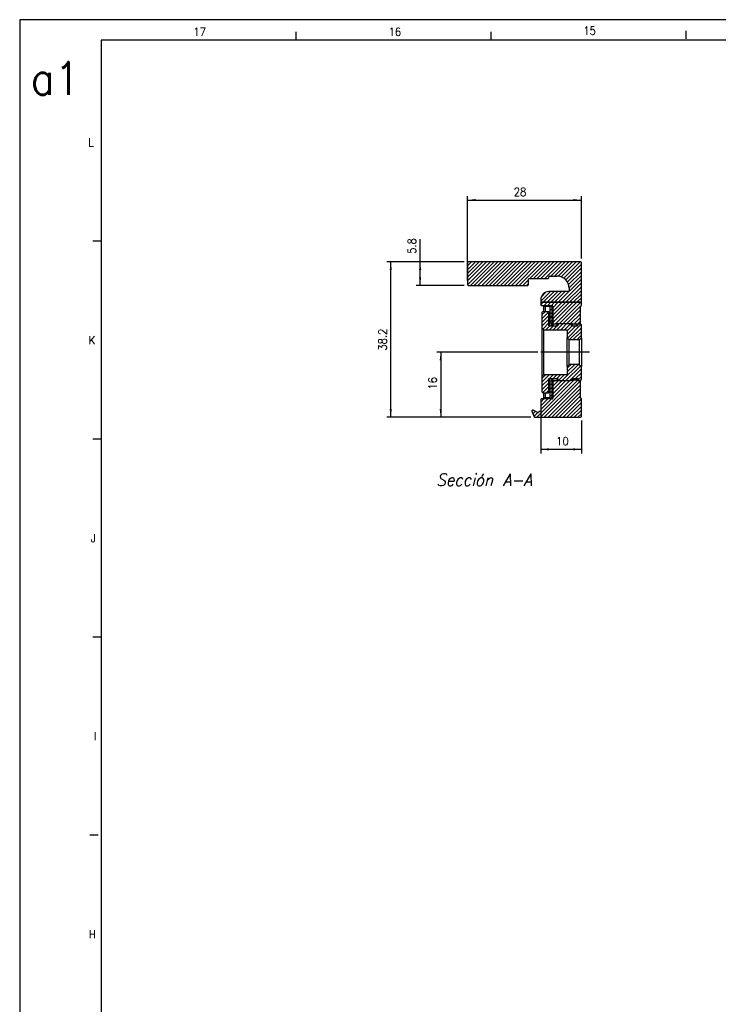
# Model space of a CAD drawing. Header units: inches. Extents: x -381 to 2260, y -418 to 176.
# Tile 13 of 24: x -381 to -209, y -66 to 176. Entities that reach past the tile are written whole.
import ezdxf

# ---------------------------------------------------------------- set-up
doc = ezdxf.new("R2010")
doc.units = ezdxf.units.IN
doc.linetypes.add('DOT_CENTER', pattern=[14, 12, -1, 0, -1])
doc.layers.add('1', color=7, linetype='Continuous')
doc.styles.add('CONVERTER_11', font='txt.shx', dxfattribs={"width": 0.9})
doc.styles.add('CONVERTER_14', font='txt.shx', dxfattribs={"width": 0.9, "oblique": 15})
doc.dimstyles.new('ME10_DIM_45', dxfattribs={"dimtxt": 2, "dimasz": 2, "dimexe": 1, "dimexo": 1, "dimgap": 1, "dimtad": 1, "dimdsep": 46, "dimtxsty": 'CONVERTER_11', "dimsah": 1, "dimcen": 0.09, "dimclrd": 2, "dimclre": 2, "dimclrt": 2, "dimadec": 0, "dimazin": 0, "dimtfac": 1, "dimtdec": 4, "dimtix": 1, "dimtmove": 0, "dimatfit": 3, "dimfxl": 1, "dimtolj": 1, "dimtzin": 0, "dimarcsym": 0})
doc.dimstyles.new('ME10_DIM_46', dxfattribs={"dimtxt": 2, "dimasz": 2, "dimexe": 1, "dimexo": 1, "dimgap": 1, "dimtad": 1, "dimdsep": 46, "dimtxsty": 'CONVERTER_11', "dimsah": 1, "dimcen": 0.09, "dimclrd": 2, "dimclre": 2, "dimclrt": 2, "dimadec": 0, "dimazin": 0, "dimtfac": 1, "dimtdec": 4, "dimtix": 1, "dimtmove": 0, "dimatfit": 3, "dimfxl": 1, "dimtolj": 1, "dimtzin": 0, "dimarcsym": 0})
doc.dimstyles.new('ME10_DIM_47', dxfattribs={"dimtxt": 2, "dimasz": 2, "dimexe": 1, "dimexo": 1, "dimgap": 1, "dimtad": 1, "dimdsep": 46, "dimtxsty": 'CONVERTER_11', "dimsah": 1, "dimcen": 0.09, "dimclrd": 2, "dimclre": 2, "dimclrt": 2, "dimadec": 0, "dimazin": 0, "dimtfac": 1, "dimtdec": 4, "dimtix": 1, "dimtmove": 0, "dimatfit": 3, "dimfxl": 1, "dimtolj": 1, "dimtzin": 0, "dimarcsym": 0})
doc.dimstyles.new('ME10_DIM_48', dxfattribs={"dimtxt": 2, "dimasz": 2, "dimexe": 1, "dimexo": 1, "dimgap": 1, "dimtad": 1, "dimdsep": 46, "dimtxsty": 'CONVERTER_11', "dimsah": 1, "dimcen": 0.09, "dimclrd": 2, "dimclre": 2, "dimclrt": 2, "dimadec": 0, "dimazin": 0, "dimtfac": 1, "dimtdec": 4, "dimtix": 1, "dimtmove": 0, "dimatfit": 3, "dimfxl": 1, "dimtolj": 1, "dimtzin": 0, "dimarcsym": 0})
doc.dimstyles.new('ME10_DIM_49', dxfattribs={"dimtxt": 2, "dimasz": 2, "dimexe": 1, "dimexo": 1, "dimgap": 1, "dimtad": 1, "dimdsep": 46, "dimtxsty": 'CONVERTER_11', "dimsah": 1, "dimcen": 0.09, "dimclrd": 2, "dimclre": 2, "dimclrt": 2, "dimadec": 0, "dimazin": 0, "dimtfac": 1, "dimtdec": 4, "dimtix": 1, "dimtmove": 0, "dimatfit": 3, "dimfxl": 1, "dimtolj": 1, "dimtzin": 0, "dimarcsym": 0})
pattern_1 = [(45, (0, 0), (-0.4596194, 0.4596194), [])]

# ---------------------------------------------------------------- blocks, each defined once
blk = doc.blocks.new('Marco_a1', base_point=(38.87, -121.38))
at = {"layer": '1', "color": 2, "linetype": 'Continuous'}
for p, q in [((-381.13, 175.62), (-381.13, -418.38)), ((458.87, 175.62), (-381.13, 175.62)), ((-313.19, 172.62), (-313.19, 170.62)), ((-265.25, 172.62), (-265.25, 170.62)), ((-217.31, 172.9), (-217.31, 170.9)), ((-361.13, 121.15), (-363.13, 121.15)), ((-361.13, 72.49), (-363.13, 72.49)), ((-361.13, 23.82), (-363.13, 23.82)), ((-361.87, -24.85), (-363.87, -24.85))]:
    blk.add_line(p, q, dxfattribs=at)
at = {"layer": '1', "color": 7, "linetype": 'Continuous'}
for p, q in [((-361.13, 170.62), (-361.13, -413.38)), ((453.87, 170.62), (-361.13, 170.62))]:
    blk.add_line(p, q, dxfattribs=at)
at = {"layer": '1', "color": 2, "char_height": 2, "attachment_point": 4, "line_spacing_factor": 1.20048, "style": 'CONVERTER_11'}
for s, insert in [('17', (-338.41, 172.65)), ('16', (-290.41, 172.65)), ('15', (-242.52, 172.92)), ('L', (-364.25, 145.49)), ('K', (-364.16, 96.82)), ('J', (-363.64, 48.15)), ('I', (-362.87, -0.51)), ('H', (-364.08, -49.18))]:
    blk.add_mtext(s, dxfattribs=dict(at, insert=insert))
at = {"layer": '1', "color": 6, "insert": (-378.4, 161.19), "char_height": 8, "attachment_point": 4, "line_spacing_factor": 1.20048, "style": 'CONVERTER_11'}
blk.add_mtext('a1', dxfattribs=at)
blk = doc.blocks.new('Top', base_point=(38.87, -121.38))
blk.add_blockref('Marco_a1', (38.87, -121.38))
blk = doc.blocks.new('_dummy_frame', base_point=(-381.13, -418.38))
blk.add_blockref('Top', (38.87, -121.38))
blk = doc.blocks.new('SOPORTE_SV_1340__18', base_point=(-271, 77.9))
at = {"linetype": 'Continuous'}
h = blk.add_hatch(dxfattribs=at)
h.set_pattern_fill('_USER', color=254, scale=0.65, angle=45, pattern_type=0)
h.set_pattern_definition(pattern_1)
edge = h.paths.add_edge_path()
edge.add_line((-256, 110.5), (-256, 111.8))
edge.add_arc((-255.8, 111.8), 0.2, 90, 180, ccw=False)
edge.add_line((-255.8, 112), (-251.2, 112))
edge.add_arc((-251.2, 112.2), 0.2, 270, 360)
edge.add_line((-251, 112.2), (-251, 112.4))
edge.add_arc((-250.8, 112.4), 0.2, 90, 180, ccw=False)
edge.add_line((-250.8, 112.6), (-249, 112.6))
edge.add_arc((-249, 109.6), 3, 0, 90, ccw=False)
edge.add_line((-246, 109.6), (-246, 109))
edge.add_arc((-246.2, 109), 0.2, -90, 0, ccw=False)
edge.add_line((-246.2, 108.8), (-251, 108.8))
edge.add_arc((-251, 106.8), 2, 90, 180)
edge.add_line((-253, 106.8), (-253, 106.15))
edge.add_line((-253, 106.15), (-243, 106.15))
edge.add_line((-243, 106.15), (-243, 115.9))
edge.add_arc((-243.2, 115.9), 0.2, 360, 450)
edge.add_line((-243.2, 116.1), (-270.8, 116.1))
edge.add_arc((-270.8, 115.9), 0.2, 90, 180)
edge.add_line((-271, 115.9), (-271, 110.5))
edge.add_arc((-270.8, 110.5), 0.2, 180, 270)
edge.add_line((-270.8, 110.3), (-256.2, 110.3))
edge.add_arc((-256.2, 110.5), 0.2, 270, 360)
h = blk.add_hatch(dxfattribs=at)
h.set_pattern_fill('_USER', color=254, scale=0.65, angle=45, pattern_type=0)
h.set_pattern_definition(pattern_1)
edge = h.paths.add_edge_path()
edge.add_line((-250, 105.2), (-250, 100.85))
edge.add_line((-250, 100.85), (-249, 100.85))
edge.add_line((-249, 100.85), (-249, 100.9))
edge.add_line((-249, 100.9), (-248.75, 100.9))
edge.add_line((-248.75, 100.9), (-245.94, 100.9))
edge.add_line((-245.94, 100.9), (-245.2, 100.9))
edge.add_line((-245.2, 100.9), (-245.2, 100.8))
edge.add_line((-245.2, 100.8), (-244.2, 100.8))
edge.add_line((-244.2, 100.8), (-244.2, 100.85))
edge.add_line((-244.2, 100.85), (-243.95, 100.85))
edge.add_line((-243.95, 100.85), (-243.49, 100.85))
edge.add_line((-243.49, 100.85), (-243.2, 100.85))
edge.add_line((-243.2, 100.85), (-243.2, 105.2))
edge.add_line((-243.2, 105.2), (-243, 105.4))
edge.add_line((-243, 105.4), (-243, 106.15))
edge.add_line((-243, 106.15), (-253, 106.15))
edge.add_line((-253, 106.15), (-253, 105.6))
edge.add_arc((-252.8, 105.6), 0.2, 180, 270)
edge.add_line((-252.8, 105.4), (-250.2, 105.4))
edge.add_arc((-250.2, 105.2), 0.2, 0, 90, ccw=False)
h = blk.add_hatch(dxfattribs=at)
h.set_pattern_fill('_USER', color=254, scale=0.65, angle=45, pattern_type=0)
h.set_pattern_definition(pattern_1)
h.paths.add_polyline_path([(-250.7, 105.1), (-250.2, 105.1), (-250.2, 101), (-250.7, 101)])
h = blk.add_hatch(dxfattribs=at)
h.set_pattern_fill('_USER', color=254, scale=0.65, angle=45, pattern_type=0)
h.set_pattern_definition(pattern_1)
edge = h.paths.add_edge_path()
edge.add_line((-246.5, 97.4), (-246.5, 99.4))
edge.add_line((-246.5, 99.4), (-252.2, 99.4))
edge.add_line((-252.2, 99.4), (-252.7, 99.9))
edge.add_line((-252.7, 99.9), (-252.7, 103.65))
edge.add_line((-252.7, 103.65), (-252.45, 103.9))
edge.add_line((-252.45, 103.9), (-251, 103.9))
edge.add_line((-251, 103.9), (-251, 100.37))
edge.add_line((-251, 100.37), (-248.75, 100.37))
edge.add_line((-248.75, 100.37), (-248.75, 100.9))
edge.add_line((-248.75, 100.9), (-245.94, 100.9))
edge.add_arc((-245.94, 100.29), 0.613, 36.3292, 89.4593, ccw=False)
edge.add_line((-245.45, 100.65), (-245.45, 100.37))
edge.add_line((-245.45, 100.37), (-243.95, 100.37))
edge.add_line((-243.95, 100.37), (-243.95, 100.85))
edge.add_line((-243.95, 100.85), (-243.49, 100.85))
edge.add_arc((-243.49, 100.24), 0.613, 36.3182, 89.4483, ccw=False)
edge.add_line((-243, 100.6), (-243, 97.4))
edge.add_line((-243, 97.4), (-243.5, 96.9))
edge.add_line((-243.5, 96.9), (-246, 96.9))
edge.add_line((-246, 96.9), (-246.5, 97.4))
h = blk.add_hatch(dxfattribs=at)
h.set_pattern_fill('_USER', color=254, scale=0.65, angle=45, pattern_type=0)
h.set_pattern_definition(pattern_1)
edge = h.paths.add_edge_path()
edge.add_line((-251, 83.9), (-251, 87.42))
edge.add_line((-251, 87.42), (-248.75, 87.42))
edge.add_line((-248.75, 87.42), (-248.75, 86.9))
edge.add_line((-248.75, 86.9), (-245.94, 86.9))
edge.add_arc((-245.94, 87.51), 0.613, 270.5407, 323.6708)
edge.add_line((-245.45, 87.15), (-245.45, 87.42))
edge.add_line((-245.45, 87.42), (-243.95, 87.42))
edge.add_line((-243.95, 87.42), (-243.95, 86.95))
edge.add_line((-243.95, 86.95), (-243.49, 86.95))
edge.add_arc((-243.49, 87.56), 0.613, 270.5529, 323.6819)
edge.add_line((-243, 87.2), (-243, 90.4))
edge.add_line((-243, 90.4), (-243.5, 90.9))
edge.add_line((-243.5, 90.9), (-246, 90.9))
edge.add_line((-246, 90.9), (-246.5, 90.4))
edge.add_line((-246.5, 90.4), (-246.5, 88.4))
edge.add_line((-246.5, 88.4), (-252.2, 88.4))
edge.add_line((-252.2, 88.4), (-252.7, 87.9))
edge.add_line((-252.7, 87.9), (-252.7, 84.15))
edge.add_line((-252.7, 84.15), (-252.45, 83.9))
edge.add_line((-252.45, 83.9), (-251, 83.9))
h = blk.add_hatch(dxfattribs=at)
h.set_pattern_fill('_USER', color=254, scale=0.65, angle=45, pattern_type=0)
h.set_pattern_definition(pattern_1)
edge = h.paths.add_edge_path()
edge.add_line((-243, 78.1), (-243, 82.4))
edge.add_line((-243, 82.4), (-243.2, 82.6))
edge.add_line((-243.2, 82.6), (-243.2, 86.95))
edge.add_line((-243.2, 86.95), (-243.49, 86.95))
edge.add_line((-243.49, 86.95), (-243.95, 86.95))
edge.add_line((-243.95, 86.95), (-244.2, 86.95))
edge.add_line((-244.2, 86.95), (-244.2, 87))
edge.add_line((-244.2, 87), (-245.2, 87))
edge.add_line((-245.2, 87), (-245.2, 86.9))
edge.add_line((-245.2, 86.9), (-245.94, 86.9))
edge.add_line((-245.94, 86.9), (-248.75, 86.9))
edge.add_line((-248.75, 86.9), (-249, 86.9))
edge.add_line((-249, 86.9), (-249, 86.95))
edge.add_line((-249, 86.95), (-250, 86.95))
edge.add_line((-250, 86.95), (-250, 82.6))
edge.add_arc((-250.2, 82.6), 0.2, -90, 0, ccw=False)
edge.add_line((-250.2, 82.4), (-252.8, 82.4))
edge.add_arc((-252.8, 82.2), 0.2, 90, 180)
edge.add_line((-253, 82.2), (-253, 79.57))
edge.add_arc((-253.2, 79.57), 0.2, 300, 360, ccw=False)
edge.add_line((-253.1, 79.39), (-253.62, 79.09))
edge.add_arc((-253.72, 79.27), 0.2, 244, 300, ccw=False)
edge.add_line((-253.81, 79.09), (-254.89, 79.61))
edge.add_arc((-254.97, 79.43), 0.2, 64, 203.1311)
edge.add_line((-255.16, 79.35), (-254.59, 78.02))
edge.add_arc((-254.41, 78.1), 0.2, 203.1311, 270)
edge.add_line((-254.41, 77.9), (-243.2, 77.9))
edge.add_arc((-243.2, 78.1), 0.2, 270, 360)
h = blk.add_hatch(dxfattribs=at)
h.set_pattern_fill('_USER', color=254, scale=0.65, angle=45, pattern_type=0)
h.set_pattern_definition(pattern_1)
h.paths.add_polyline_path([(-250.2, 86.8), (-250.7, 86.8), (-250.7, 82.7), (-250.2, 82.7)])
at = {"color": 7, "linetype": 'Continuous'}
for p, q in [((-271, 115.9), (-271, 110.5)), ((-243.2, 116.1), (-270.8, 116.1)), ((-243, 106.15), (-243, 115.9)), ((-256, 110.5), (-256, 111.8)), ((-255.8, 112), (-251.2, 112)), ((-251, 112.2), (-251, 112.4)), ((-250.8, 112.6), (-249, 112.6)), ((-270.8, 110.3), (-256.2, 110.3)), ((-246, 109.6), (-246, 109)), ((-253, 106.8), (-253, 106.15)), ((-246.2, 108.8), (-251, 108.8)), ((-253, 106.15), (-253, 105.6)), ((-252.8, 105.4), (-250.2, 105.4)), ((-252.2, 103.9), (-252.2, 105.1)), ((-251.83, 105.1), (-252.2, 105.1)), ((-250.7, 105.1), (-251.83, 105.1)), ((-251.83, 103.9), (-251.83, 105.1)), ((-250.7, 105.1), (-250.2, 105.1)), ((-250.7, 101), (-250.7, 105.1)), ((-250.2, 101), (-250.2, 105.1)), ((-250.2, 105.1), (-250.09, 105.1)), ((-250, 105.1), (-250.09, 105.1)), ((-250, 105.2), (-250, 100.85)), ((-250, 100.37), (-250, 105.1)), ((-243.2, 105.2), (-243, 105.4)), ((-243.2, 100.85), (-243.2, 105.2)), ((-243, 105.4), (-243, 106.15)), ((-252.7, 103.65), (-252.45, 103.9)), ((-252.7, 103.65), (-252.7, 99.9)), ((-252.45, 103.9), (-251, 103.9)), ((-251, 100.37), (-251, 103.9)), ((-252.2, 99.4), (-252.7, 99.9)), ((-252.7, 99.9), (-252.7, 93.9)), ((-252.2, 99.4), (-246.5, 99.4)), ((-252.2, 88.4), (-252.2, 99.4)), ((-251, 100.37), (-248.75, 100.37)), ((-250.96, 100.37), (-250.92, 100.46)), ((-250.92, 100.46), (-250.78, 100.81)), ((-250.78, 100.81), (-250.7, 101)), ((-250.2, 101), (-250.7, 101)), ((-250.45, 100.37), (-250.44, 100.41)), ((-250.44, 100.41), (-250.42, 100.46)), ((-250.42, 100.46), (-250.26, 100.85)), ((-250.26, 100.85), (-250.2, 101)), ((-250, 100.85), (-249, 100.85)), ((-250, 100.85), (-250, 100.37)), ((-249, 100.85), (-249, 100.9)), ((-249, 100.9), (-248.75, 100.9)), ((-249, 100.85), (-249, 100.37)), ((-248.75, 100.9), (-245.94, 100.9)), ((-248.75, 100.9), (-248.75, 100.37)), ((-246.5, 99.4), (-246.5, 97.4)), ((-245.94, 100.9), (-245.2, 100.9)), ((-245.45, 100.37), (-245.45, 100.65)), ((-245.45, 100.37), (-243.95, 100.37)), ((-245.2, 100.9), (-245.2, 100.8)), ((-244.2, 100.8), (-245.2, 100.8)), ((-245.2, 100.8), (-245.2, 100.37)), ((-244.2, 100.85), (-243.95, 100.85)), ((-244.2, 100.8), (-244.2, 100.85)), ((-244.2, 100.37), (-244.2, 100.8)), ((-243.95, 100.85), (-243.49, 100.85)), ((-243.95, 100.85), (-243.95, 100.37)), ((-243.95, 100.85), (-243.49, 100.85)), ((-243.49, 100.85), (-243.2, 100.85)), ((-243.2, 100.76), (-243.2, 100.85)), ((-243, 97.4), (-243, 100.6)), ((-246, 96.9), (-246.5, 97.4)), ((-246.5, 90.4), (-246.5, 97.4)), ((-243.5, 96.9), (-246, 96.9)), ((-246, 90.9), (-246, 96.9)), ((-243.5, 96.9), (-243, 97.4)), ((-243.5, 96.9), (-243.5, 90.9)), ((-243, 97.4), (-243, 93.9)), ((-252.7, 93.9), (-252.7, 87.9)), ((-243, 93.9), (-243, 90.4)), ((-246, 90.9), (-246.5, 90.4)), ((-246.5, 90.4), (-246.5, 88.4)), ((-243.5, 90.9), (-246, 90.9)), ((-243.5, 90.9), (-243, 90.4)), ((-243, 87.2), (-243, 90.4)), ((-252.2, 88.4), (-252.7, 87.9)), ((-252.7, 87.9), (-252.7, 84.15)), ((-252.2, 88.4), (-246.5, 88.4)), ((-251, 87.42), (-248.75, 87.42)), ((-251, 83.9), (-251, 87.42)), ((-250.92, 87.34), (-250.96, 87.42)), ((-250.78, 86.99), (-250.92, 87.34)), ((-250.44, 87.39), (-250.45, 87.42)), ((-250.42, 87.34), (-250.44, 87.39)), ((-250.26, 86.95), (-250.42, 87.34)), ((-250, 87.42), (-250, 86.95)), ((-250, 82.7), (-250, 87.42)), ((-249, 87.42), (-249, 86.95)), ((-248.75, 87.42), (-248.75, 86.9)), ((-245.45, 87.15), (-245.45, 87.42)), ((-245.45, 87.42), (-243.95, 87.42)), ((-245.2, 87.42), (-245.2, 87)), ((-244.2, 87), (-244.2, 87.42)), ((-243.95, 87.42), (-243.95, 86.95)), ((-250.7, 86.8), (-250.78, 86.99)), ((-250.7, 82.7), (-250.7, 86.8)), ((-250.2, 86.8), (-250.7, 86.8)), ((-250.2, 86.8), (-250.26, 86.95)), ((-250.2, 82.7), (-250.2, 86.8)), ((-250, 86.95), (-249, 86.95)), ((-250, 86.95), (-250, 82.6)), ((-249, 86.9), (-249, 86.95)), ((-248.75, 86.9), (-249, 86.9)), ((-248.75, 86.9), (-245.94, 86.9)), ((-245.2, 86.9), (-245.94, 86.9)), ((-245.2, 87), (-245.2, 86.9)), ((-244.2, 87), (-245.2, 87)), ((-244.2, 86.95), (-244.2, 87)), ((-243.95, 86.95), (-244.2, 86.95)), ((-243.95, 86.95), (-243.49, 86.95)), ((-243.49, 86.95), (-243.95, 86.95)), ((-243.2, 86.95), (-243.49, 86.95)), ((-243.2, 86.95), (-243.2, 87.04)), ((-243.2, 82.6), (-243.2, 86.95)), ((-250.2, 82.4), (-252.8, 82.4)), ((-252.7, 84.15), (-252.45, 83.9)), ((-252.45, 83.9), (-251, 83.9)), ((-252.2, 82.7), (-252.2, 83.9)), ((-251.83, 82.7), (-252.2, 82.7)), ((-251.83, 82.7), (-251.83, 83.9)), ((-250.7, 82.7), (-251.83, 82.7)), ((-250.7, 82.7), (-250.2, 82.7)), ((-250.09, 82.7), (-250.2, 82.7)), ((-250.09, 82.7), (-250, 82.7)), ((-243, 82.4), (-243.2, 82.6)), ((-243, 78.1), (-243, 82.4)), ((-253, 82.2), (-253, 79.57)), ((-255.16, 79.35), (-254.59, 78.02)), ((-253.81, 79.09), (-254.89, 79.61)), ((-254.41, 77.9), (-243.2, 77.9)), ((-253.1, 79.39), (-253.62, 79.09))]:
    blk.add_line(p, q, dxfattribs=at)
at = {"color": 2, "linetype": 'DOT_CENTER'}
for p, q in [((-243, 106.15), (-253, 106.15)), ((-253, 106.15), (-243, 106.15))]:
    blk.add_line(p, q, dxfattribs=at)
at = {"color": 7, "linetype": 'Continuous'}
for centre, radius, start, end in [((-270.8, 115.9), 0.2, 90, 180), ((-243.2, 115.9), 0.2, 360, 90), ((-255.8, 111.8), 0.2, 90, 180), ((-251.2, 112.2), 0.2, 270, 0), ((-250.8, 112.4), 0.2, 90, 180), ((-249, 109.6), 3, 0, 90), ((-270.8, 110.5), 0.2, 180, 270), ((-256.2, 110.5), 0.2, 270, 0), ((-246.2, 109), 0.2, 270, 0), ((-251, 106.8), 2, 90, 180), ((-252.8, 105.6), 0.2, 180, 270), ((-250.2, 105.2), 0.2, 0, 90), ((-245.94, 100.29), 0.613, 36.3292, 89.4593), ((-243.49, 100.24), 0.613, 36.3182, 89.4483), ((-245.94, 87.51), 0.613, 270.5407, 323.6708), ((-243.49, 87.56), 0.613, 270.5529, 323.6819), ((-252.8, 82.2), 0.2, 90, 180), ((-250.2, 82.6), 0.2, 270, 0), ((-254.97, 79.43), 0.2, 64, 203.1311), ((-254.41, 78.1), 0.2, 203.1311, 270), ((-253.72, 79.27), 0.2, 244, 300), ((-253.2, 79.57), 0.2, 300, 360), ((-243.2, 78.1), 0.2, 270, 360)]:
    blk.add_arc(centre, radius, start, end, dxfattribs=at)
at = {"layer": '1', "color": 2, "linetype": 'DOT_CENTER'}
blk.add_line((-241, 93.9), (-254.7, 93.9), dxfattribs=at)
blk = doc.blocks.new('*D106')
at = {"layer": '1', "color": 2, "linetype": 'Continuous'}
for p, q in [((-271, 111.5), (-271, 132.28)), ((-271, 131.28), (-243, 131.28)), ((-243, 116.9), (-243, 132.28))]:
    blk.add_line(p, q, dxfattribs=at)
at = {"layer": '1', "color": 2}
for points in [[(-269, 131.54), (-269, 131.02), (-271, 131.28)], [(-245, 131.02), (-245, 131.54), (-243, 131.28)]]:
    blk.add_solid(points, dxfattribs=at)
at = {"layer": '1', "color": 2, "insert": (-259.63, 132.28), "char_height": 2, "attachment_point": 7, "rotation": 0.0001, "line_spacing_factor": 0.60024, "style": 'CONVERTER_11'}
blk.add_mtext('28', dxfattribs=at)
blk = doc.blocks.new('*D107')
at = {"layer": '1', "color": 2, "linetype": 'Continuous'}
for p, q in [((-282.66, 116.1), (-282.66, 121.71)), ((-271.8, 116.1), (-283.66, 116.1)), ((-282.66, 110.3), (-282.66, 116.1)), ((-271.8, 110.3), (-283.66, 110.3))]:
    blk.add_line(p, q, dxfattribs=at)
at = {"layer": '1', "color": 2}
for points in [[(-282.39, 114.1), (-282.92, 114.1), (-282.66, 116.1)], [(-282.92, 112.3), (-282.39, 112.3), (-282.66, 110.3)]]:
    blk.add_solid(points, dxfattribs=at)
at = {"layer": '1', "color": 2, "insert": (-283.66, 118.06), "char_height": 2, "attachment_point": 7, "rotation": 90, "line_spacing_factor": 0.60024, "style": 'CONVERTER_11'}
blk.add_mtext('5.8', dxfattribs=at)
blk = doc.blocks.new('*D108')
at = {"layer": '1', "color": 2, "linetype": 'Continuous'}
for p, q in [((-271.8, 116.1), (-290.87, 116.1)), ((-289.87, 77.9), (-289.87, 116.1)), ((-255.41, 77.9), (-290.87, 77.9))]:
    blk.add_line(p, q, dxfattribs=at)
at = {"layer": '1', "color": 2}
for points in [[(-289.61, 114.1), (-290.13, 114.1), (-289.87, 116.1)], [(-290.13, 79.9), (-289.61, 79.9), (-289.87, 77.9)]]:
    blk.add_solid(points, dxfattribs=at)
at = {"layer": '1', "color": 2, "insert": (-290.87, 94.27), "char_height": 2, "attachment_point": 7, "rotation": 90, "line_spacing_factor": 0.60024, "style": 'CONVERTER_11'}
blk.add_mtext('38.2', dxfattribs=at)
blk = doc.blocks.new('*D109')
at = {"layer": '1', "color": 2, "linetype": 'Continuous'}
for p, q in [((-253.7, 93.9), (-278.58, 93.9)), ((-277.58, 93.9), (-277.58, 77.9)), ((-255.41, 77.9), (-278.58, 77.9))]:
    blk.add_line(p, q, dxfattribs=at)
at = {"layer": '1', "color": 2}
for points in [[(-277.32, 91.9), (-277.85, 91.9), (-277.58, 93.9)], [(-277.85, 79.9), (-277.32, 79.9), (-277.58, 77.9)]]:
    blk.add_solid(points, dxfattribs=at)
at = {"layer": '1', "color": 2, "insert": (-278.58, 84.7), "char_height": 2, "attachment_point": 7, "rotation": 90, "line_spacing_factor": 0.60024, "style": 'CONVERTER_11'}
blk.add_mtext('16', dxfattribs=at)
blk = doc.blocks.new('*D110')
at = {"layer": '1', "color": 2, "linetype": 'Continuous'}
for p, q in [((-253, 81.2), (-253, 69.01)), ((-243, 77.1), (-243, 69.01)), ((-253, 70.01), (-243, 70.01))]:
    blk.add_line(p, q, dxfattribs=at)
at = {"layer": '1', "color": 2}
for points in [[(-251, 70.27), (-251, 69.75), (-253, 70.01)], [(-245, 69.75), (-245, 70.27), (-243, 70.01)]]:
    blk.add_solid(points, dxfattribs=at)
at = {"layer": '1', "color": 2, "insert": (-249.2, 71.01), "char_height": 2, "attachment_point": 7, "rotation": 0.0001, "line_spacing_factor": 0.60024, "style": 'CONVERTER_11'}
blk.add_mtext('10', dxfattribs=at)
blk = doc.blocks.new('A-A__19', base_point=(-257, 97))
blk.add_blockref('SOPORTE_SV_1340__18', (-271, 77.9))
at = {"layer": '1', "color": 7, "insert": (-266.935, 64.01), "char_height": 3, "attachment_point": 2, "line_spacing_factor": 1.20048, "style": 'CONVERTER_14'}
blk.add_mtext('Sección A-A', dxfattribs=at)
at = {"layer": '1'}
for base, p1, p2, dimstyle, picture, middle in [((-271, 131.28), (-243, 115.9), (-271, 110.5), 'ME10_DIM_45', '*D106', (-258.131, 133.28)), ((-253, 70.01), (-243, 78.1), (-253, 82.2), 'ME10_DIM_49', '*D110', (-248, 72.01))]:
    dim = blk.add_linear_dim(base=base, p1=p1, p2=p2, dimstyle=dimstyle, dxfattribs=at)
    dim.commit()
    dim.dimension.update_dxf_attribs({"geometry": picture, "text_midpoint": middle, "text_rotation": 0.00014})
for base, p1, p2, dimstyle, picture, middle in [((-282.658, 110.3), (-270.8, 116.1), (-270.8, 110.3), 'ME10_DIM_46', '*D107', (-284.658, 119.889)), ((-289.87, 77.9), (-270.8, 116.1), (-254.405, 77.9), 'ME10_DIM_47', '*D108', (-291.87, 97)), ((-277.583, 93.9), (-254.405, 77.9), (-252.7, 93.9), 'ME10_DIM_48', '*D109', (-279.583, 85.9))]:
    dim = blk.add_linear_dim(base=base, p1=p1, p2=p2, angle=90, dimstyle=dimstyle, dxfattribs=at)
    dim.commit()
    dim.dimension.update_dxf_attribs({"geometry": picture, "text_midpoint": middle, "text_rotation": 90})

msp = doc.modelspace()

# ---------------------------------------------------------------- block references
msp.add_blockref('A-A__19', (-257, 97))
at = {"layer": '1'}
msp.add_blockref('_dummy_frame', (-381.13, -418.38), dxfattribs=at)

doc.saveas('drawing.dxf')
